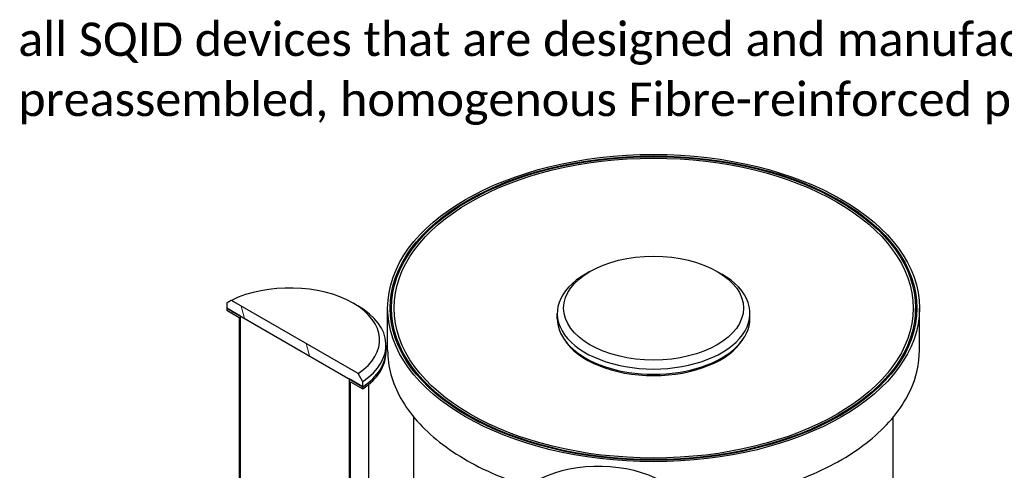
# Model space of a CAD drawing. Header units: millimetres. Extents: x -122 to 329287, y -2042 to 18239.
# Tile 28 of 39: x 19598 to 23195, y 9294 to 10939. Entities that reach past the tile are written whole.
import ezdxf

# ---------------------------------------------------------------- set-up
doc = ezdxf.new("R2010")
doc.units = ezdxf.units.MM
doc.header["$LTSCALE"] = 61
for name, color, linetype, lineweight in [('Hatch (Draken)', 7, 'Continuous', 18), ('Symbol (Draken)', 7, 'Continuous', 25), ('Visible (Draken)', 7, 'Continuous', 25)]:
    doc.layers.add(name, color=color, linetype=linetype, lineweight=lineweight)
doc.styles.add('Draken Note Text', font='tahoma.ttf')
pattern_1 = [(195.0002, (0, 0), (50.1275, -187.0755), [])]

msp = doc.modelspace()

# ---------------------------------------------------------------- hatches: boundary and pattern name
at = {"layer": 'Hatch (Draken)'}
h = msp.add_hatch(dxfattribs=at)
h.set_pattern_fill('ANSI31', color=256, scale=1549.4, angle=60, style=0)
h.set_pattern_definition([(105, (0, 0), (-187.0757, -50.1268), [])])
edge = h.paths.add_edge_path()
edge.add_spline(control_points=[(20371.53, 9914.58), (20363.5, 9909.97), (20354.89, 9905.03)], knot_values=[0, 0, 0, 3.5408513, 3.5408513, 3.5408513], weights=[1, 1.0005986, 1], degree=2, periodic=0)
edge.add_line((20354.89, 9905.03), (20354.89, 9885.88))
edge.add_line((20354.89, 9885.88), (20362.12, 9881.71))
edge.add_line((20362.12, 9881.71), (20404.84, 9857.04))
edge.add_line((20404.84, 9857.04), (20801.25, 9628.17))
edge.add_line((20801.25, 9628.17), (20851.2, 9599.34))
edge.add_line((20851.2, 9599.34), (20851.2, 9618.49))
edge.add_line((20851.2, 9618.49), (20834.56, 9647.25))
edge.add_line((20834.56, 9647.25), (20371.53, 9914.58))
h = msp.add_hatch(dxfattribs=at)
h.set_pattern_fill('ANSI31', color=256, scale=1549.4, angle=150.00021, style=0)
h.set_pattern_definition(pattern_1)
h.paths.add_polyline_path([(20399.51, 9132.18), (20404.84, 9129.1), (20404.84, 9857.04), (20362.12, 9881.71), (20354.89, 9885.88), (20354.89, 9878.21), (20399.51, 9852.46)])
h = msp.add_hatch(dxfattribs=at)
h.set_pattern_fill('ANSI31', color=256, scale=1549.4, angle=150.00021, style=0)
h.set_pattern_definition(pattern_1)
h.paths.add_polyline_path([(20801.25, 8900.23), (20806.58, 8897.15), (20806.58, 9617.43), (20851.2, 9591.67), (20851.2, 9599.34), (20801.25, 9628.17)])

# ---------------------------------------------------------------- linework, layer by layer
at = {"layer": 'Visible (Draken)'}
for p, q in [((21681.38, 10020.37), (21664.79, 10010.79)), ((22145.9, 10020.37), (22162.49, 10010.79)), ((20354.89, 9905.03), (20354.89, 9885.88)), ((20834.56, 9647.25), (20371.53, 9914.58)), ((20816.7, 9904.27), (20833.29, 9894.7)), ((20354.89, 9885.88), (20851.2, 9599.34)), ((20404.84, 9857.04), (20354.89, 9885.88)), ((20354.89, 9885.88), (20354.89, 9878.21)), ((20354.89, 9878.21), (20399.51, 9852.46)), ((20404.84, 9129.1), (20404.84, 9857.04)), ((20942.33, 9733.03), (20942.33, 9886.28)), ((20956.41, 9831.49), (20956.41, 9886.28)), ((21561.72, 9847.96), (21561.72, 9867.12)), ((22265.56, 9847.96), (22265.56, 9867.12)), ((22870.87, 9831.49), (22870.87, 9886.28)), ((22884.95, 9733.03), (22884.95, 9886.28)), ((20399.51, 9852.46), (20399.51, 9132.18)), ((20936.37, 9731.87), (20936.37, 9751.02)), ((20936.37, 9724.21), (20936.37, 9731.87)), ((20851.2, 9599.34), (20801.25, 9628.17)), ((20801.25, 9628.17), (20801.25, 8900.23)), ((20806.58, 8897.15), (20806.58, 9617.43)), ((20806.58, 9617.43), (20851.2, 9591.67)), ((20851.2, 9599.34), (20851.2, 9618.49)), ((20873.49, 9003.93), (20873.49, 9608.3)), ((20851.2, 9591.67), (20851.2, 9599.34)), ((21038.05, 9120.03), (21038.05, 9488.12)), ((22789.22, 9120.03), (22789.22, 9488.12))]:
    msp.add_line(p, q, dxfattribs=at)
for major_axis in [(-971.31, 0), (-961.92, 0), (-957.23, 0), (-947.85, 0), (-328.46, 0)]:
    msp.add_ellipse((21913.64, 9886.28), major_axis=major_axis, ratio=0.5773503, dxfattribs=at)
for centre, major_axis, start_param, end_param in [((21913.64, 9867.12), (-351.92, 0), 5.4977871, 10.2101761), ((20584.45, 9770.18), (328.46, 0), 5.5779466, 8.5592203), ((20584.45, 9751.02), (351.92, 0), 5.5725923, 7.0685835), ((21913.64, 9847.96), (-351.92, 0), 0, 3.1415927), ((21913.64, 9840.3), (-347.23, 0), 0.3435495, 2.7980432), ((20584.45, 9731.87), (351.92, 0), 5.5725923, 6.2831853), ((20584.45, 9731.87), (351.92, 0), 5.5725923, 6.2831853), ((20584.45, 9724.21), (351.92, 0), 5.5725923, 6.2831853), ((21712.55, 9118.87), (328.46, 0), 5.5779466, 8.5592203)]:
    msp.add_ellipse(centre, major_axis=major_axis, ratio=0.5773503, start_param=start_param, end_param=end_param, dxfattribs=at)
for points, weights in [([(20371.53, 9914.58), (20363.5, 9909.97), (20354.89, 9905.03)], [1, 1.00059864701, 1]), ([(20851.2, 9618.49), (20842.59, 9633.37), (20834.56, 9647.25)], [1, 1.00059864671, 1])]:
    msp.add_rational_spline(points, weights, degree=2, dxfattribs=at)
for points, knots in [([(20942.33, 9733.03), (20942.33, 9673.2), (20958.77, 9613.44), (21022.78, 9499.63), (21070.71, 9445.65), (21193.48, 9348.87), (21268.59, 9306.18), (21394.72, 9254.49), (21438.4, 9239.42), (21483.83, 9226.42)], [0.9088121, 0.9088121, 0.9088121, 0.9088121, 1.222775, 1.222775, 1.5409601, 1.5409601, 1.8623444, 1.8623444, 2.0194006, 2.0194006, 2.0194006, 2.0194006]), ([(22040.71, 9173.12), (22109.47, 9178.38), (22177.25, 9187.92), (22340.03, 9221.89), (22431.89, 9251.36), (22595.13, 9325.75), (22666.49, 9370.66), (22781.24, 9471.56), (22824.69, 9527.55), (22873.72, 9634.02), (22884.95, 9683.51), (22884.95, 9733.03)], [2.6113436, 2.6113436, 2.6113436, 2.6113436, 2.8264212, 2.8264212, 3.1477587, 3.1477587, 3.4693727, 3.4693727, 3.7905405, 3.7905405, 4.0504047, 4.0504047, 4.0504047, 4.0504047])]:
    msp.add_open_spline(points, degree=3, knots=knots, dxfattribs=at)

# ---------------------------------------------------------------- texts
at = {"layer": 'Symbol (Draken)', "insert": (19593.04, 15534.55), "char_height": 122, "width": 5325.042, "attachment_point": 1, "line_spacing_factor": 1.078491, "style": 'Draken Note Text'}
msp.add_mtext('\\fCalibri|b0|i0;{\\H122.0000;· Underground installation, no loss of site surface area\\P}\\fCalibri|b0|i0;{\\H122.0000;· Designed for TSS,TP and TN removal\\P}\\fCalibri|b0|i0;{\\H122.0000;· Light, quick and easy to install\\P}\\fCalibri|b0|i0;{\\H122.0000;\\P}\\fCalibri|b0|i0;{\\H122.0000;\\P}\\fCalibri|b0|i0;{\\H122.0000;\\P}\\fCalibri|b0|i0;{\\H122.0000;\\P}\\fCalibri|b0|i0;{\\H122.0000;\\P}\\fCalibri|b0|i0;{\\H122.0000;\\P}\\fCalibri|b0|i0;{\\H122.0000;\\P}\\fCalibri|b0|i0;{\\H122.0000;\\P}\\fCalibri|b0|i0;{\\H122.0000;\\P}\\fCalibri|b0|i0;{\\H122.0000;\\P}\\fCalibri|b0|i0;{\\H122.0000;\\P}\\fCalibri|b0|i0;{\\H122.0000;\\P}\\fCalibri|b0|i0;{\\H122.0000;Note\\P}\\fCalibri|b0|i0;{\\H122.0000;The above data on volumes and sizes is given for the standard \\Pmodel, Risers can be added to bury this system at any depth within \\Pany installation requirement, additional costs apply\\P}\\fCalibri|b0|i0;{\\H122.0000;\\P}\\fCalibri|b0|i0;{\\H122.0000;See PROTECTORS indepth and detailed installation instructions for \\Pall SQID devices that are designed and manufactured with a vertical,\\Ppreassembled, homogenous Fibre-reinforced polymer Tank\\P}\\fTahoma|b0|i0;{\\H122.0000;\\P}', dxfattribs=at)

doc.saveas('drawing.dxf')
